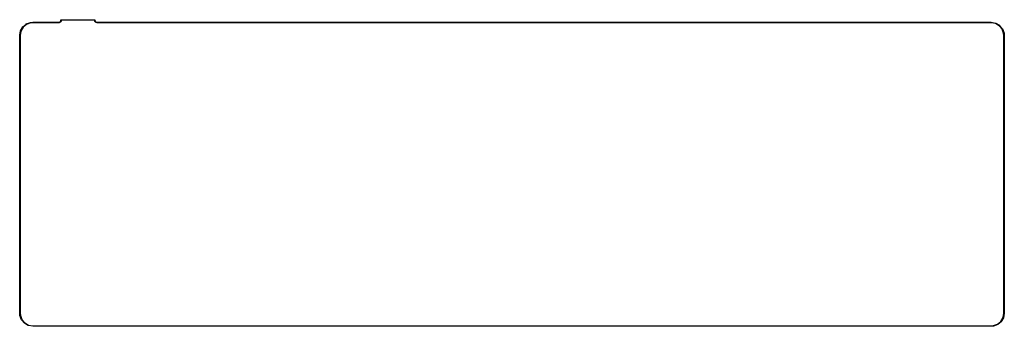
# Model space of a CAD drawing. Extents: x 48 to 352, y -142 to -48.
import ezdxf

# ---------------------------------------------------------------- set-up
doc = ezdxf.new("R2010")
doc.units = 0
doc.header["$MEASUREMENT"] = 0
doc.layers.add('BLACK', color=7, linetype='CONTINUOUS')

msp = doc.modelspace()

# ---------------------------------------------------------------- linework, layer by layer
at = {"layer": 'Black'}
for p, q in [((50.3775, -48.88), (51.6727, -48.4086)), ((51.6727, -48.4086), (51.6823, -48.4069)), ((51.6823, -48.4069), (51.6918, -48.4043)), ((51.6918, -48.4043), (52.381, -48.344)), ((52.3908, -48.4937), (51.7147, -48.5529)), ((52.381, -48.344), (52.3843, -48.3443)), ((52.3843, -48.3443), (52.3875, -48.3438)), ((52.3875, -48.3438), (60.3217, -48.3438)), ((60.325, -48.4937), (52.3908, -48.4937)), ((60.3217, -48.3438), (60.4465, -48.3328)), ((60.3282, -48.4932), (60.325, -48.4937)), ((60.3315, -48.4935), (60.3282, -48.4932)), ((60.4694, -48.4814), (60.3315, -48.4935)), ((60.4465, -48.3328), (60.6838, -48.2465)), ((60.4788, -48.4789), (60.4694, -48.4814)), ((60.4885, -48.4772), (60.4788, -48.4789)), ((60.7475, -48.3829), (60.4885, -48.4772)), ((60.6838, -48.2465), (60.8747, -48.0863)), ((60.7701, -48.3699), (60.7475, -48.3829)), ((60.9813, -48.1927), (60.7701, -48.3699)), ((60.7701, -48.3699), (60.7701, -48.3699)), ((60.8747, -48.0863), (60.9993, -47.8704)), ((60.9889, -48.1836), (60.9813, -48.1927)), ((60.9813, -48.1927), (60.9813, -48.1927)), ((60.998, -48.1727), (60.9889, -48.1836)), ((61.1358, -47.934), (60.998, -48.1727)), ((60.998, -48.1727), (60.998, -48.1727)), ((60.9993, -47.8704), (61.0449, -47.612)), ((61.0449, -47.612), (61.0538, -47.5875)), ((61.0538, -47.5875), (61.0705, -47.5675)), ((61.0705, -47.5675), (61.0931, -47.5545)), ((61.0931, -47.5545), (61.1187, -47.55)), ((61.1187, -47.55), (71.4375, -47.55)), ((61.1447, -47.9095), (61.1358, -47.934)), ((61.1358, -47.934), (61.1358, -47.934)), ((61.1817, -47.7), (61.1447, -47.9095)), ((71.3688, -47.7), (61.1817, -47.7)), ((71.3748, -47.7694), (71.3688, -47.7)), ((71.3774, -47.7788), (71.3748, -47.7694)), ((71.3791, -47.7885), (71.3774, -47.7788)), ((71.4734, -48.0475), (71.3791, -47.7885)), ((71.4375, -47.55), (71.4407, -47.5506)), ((71.4407, -47.5506), (71.444, -47.5503)), ((71.444, -47.5503), (71.4535, -47.5528)), ((71.4535, -47.5528), (71.4632, -47.5545)), ((71.4632, -47.5545), (71.466, -47.5562)), ((71.466, -47.5562), (71.4692, -47.557)), ((71.4692, -47.557), (71.4772, -47.5626)), ((71.4864, -48.0701), (71.4734, -48.0475)), ((71.4772, -47.5626), (71.4857, -47.5675)), ((71.4857, -47.5675), (71.4878, -47.5701)), ((71.6636, -48.2813), (71.4864, -48.0701)), ((71.4864, -48.0701), (71.4864, -48.0701)), ((71.4878, -47.5701), (71.4905, -47.572)), ((71.4905, -47.572), (71.4962, -47.58)), ((71.4962, -47.58), (71.5025, -47.5875)), ((71.5025, -47.5875), (71.5036, -47.5906)), ((71.5036, -47.5906), (71.5055, -47.5933)), ((71.5055, -47.5933), (71.508, -47.6028)), ((71.508, -47.6028), (71.5114, -47.612)), ((71.5114, -47.612), (71.5114, -47.6153)), ((71.5114, -47.6153), (71.5122, -47.6185)), ((71.5122, -47.6185), (71.5234, -47.7465)), ((71.5234, -47.7465), (71.6098, -47.9838)), ((71.6098, -47.9838), (71.77, -48.1747)), ((71.6727, -48.2889), (71.6636, -48.2813)), ((71.6636, -48.2813), (71.6636, -48.2813)), ((71.6835, -48.298), (71.6727, -48.2889)), ((71.9223, -48.4358), (71.6835, -48.298)), ((71.6835, -48.298), (71.6835, -48.298)), ((71.77, -48.1747), (71.9858, -48.2993)), ((71.9467, -48.4447), (71.9223, -48.4358)), ((71.9223, -48.4358), (71.9223, -48.4358)), ((72.2182, -48.4926), (71.9467, -48.4447)), ((71.9858, -48.2993), (72.2378, -48.3438)), ((72.2248, -48.4926), (72.2182, -48.4926)), ((72.2313, -48.4937), (72.2248, -48.4926)), ((347.656, -48.4937), (72.2313, -48.4937)), ((72.2378, -48.3438), (347.662, -48.3438)), ((348.994, -48.7297), (347.656, -48.4937)), ((347.662, -48.3438), (347.669, -48.3449)), ((347.669, -48.3449), (347.676, -48.3449)), ((347.676, -48.3449), (349.033, -48.5842)), ((48.3449, -52.3745), (48.5842, -51.0171)), ((48.7297, -51.0562), (48.4937, -52.3941)), ((48.5842, -51.0171), (48.5931, -50.9926)), ((48.5931, -50.9926), (49.2823, -49.7989)), ((48.5931, -50.9926), (48.5931, -50.9926)), ((49.4056, -49.8854), (48.7297, -51.0562)), ((49.2823, -49.7989), (49.2991, -49.779)), ((49.2991, -49.779), (50.3549, -48.893)), ((50.4412, -49.0164), (49.4056, -49.8854)), ((50.3549, -48.893), (50.3775, -48.88)), ((50.3775, -48.88), (50.3775, -48.88)), ((51.7147, -48.5529), (50.4412, -49.0164)), ((350.165, -49.4056), (348.994, -48.7297)), ((349.033, -48.5842), (349.057, -48.5931)), ((349.057, -48.5931), (349.057, -48.5931)), ((349.057, -48.5931), (350.251, -49.2823)), ((351.034, -50.4412), (350.165, -49.4056)), ((350.251, -49.2823), (350.271, -49.2991)), ((350.271, -49.2991), (351.157, -50.3549)), ((351.497, -51.7147), (351.034, -50.4412)), ((351.157, -50.3549), (351.17, -50.3775)), ((351.17, -50.3775), (351.17, -50.3775)), ((351.17, -50.3775), (351.641, -51.6727)), ((48.3438, -52.3875), (48.3449, -52.381)), ((48.3438, -138.112), (48.3438, -52.3875)), ((48.3449, -52.381), (48.3449, -52.3745)), ((48.4937, -52.3941), (48.4937, -138.109)), ((351.556, -52.3908), (351.497, -51.7147)), ((351.556, -138.106), (351.556, -52.3908)), ((351.641, -51.6727), (351.643, -51.6823)), ((351.643, -51.6823), (351.646, -51.6918)), ((351.646, -51.6918), (351.706, -52.381)), ((351.706, -52.381), (351.706, -52.3843)), ((351.706, -52.3843), (351.706, -52.3875)), ((351.706, -52.3875), (351.706, -138.112)), ((48.3443, -138.116), (48.3438, -138.112)), ((48.344, -138.119), (48.3443, -138.116)), ((48.4043, -138.808), (48.344, -138.119)), ((48.4069, -138.818), (48.4043, -138.808)), ((48.4086, -138.827), (48.4069, -138.818)), ((48.88, -140.123), (48.4086, -138.827)), ((48.4937, -138.109), (48.5529, -138.785)), ((48.5529, -138.785), (49.0164, -140.059)), ((350.644, -140.615), (351.32, -139.444)), ((351.457, -139.507), (350.768, -140.701)), ((351.32, -139.444), (351.556, -138.106)), ((351.466, -139.483), (351.457, -139.507)), ((351.705, -138.126), (351.466, -139.483)), ((351.706, -138.112), (351.705, -138.119)), ((351.705, -138.119), (351.705, -138.126)), ((48.893, -140.145), (48.88, -140.123)), ((49.779, -141.201), (48.893, -140.145)), ((48.893, -140.145), (48.893, -140.145)), ((49.0164, -140.059), (49.8854, -141.094)), ((49.7957, -141.215), (49.779, -141.201)), ((49.779, -141.201), (49.779, -141.201)), ((49.7989, -141.218), (49.7957, -141.215)), ((50.9926, -141.907), (49.7989, -141.218)), ((49.7989, -141.218), (49.7989, -141.218)), ((49.8854, -141.094), (51.0562, -141.77)), ((51.0171, -141.916), (50.9926, -141.907)), ((52.3745, -142.155), (51.0171, -141.916)), ((51.0562, -141.77), (52.3941, -142.006)), ((52.381, -142.155), (52.3745, -142.155)), ((52.3875, -142.156), (52.381, -142.155)), ((347.662, -142.156), (52.3875, -142.156)), ((52.3941, -142.006), (347.659, -142.006)), ((347.659, -142.006), (348.335, -141.947)), ((347.666, -142.156), (347.662, -142.156)), ((347.669, -142.156), (347.666, -142.156)), ((348.358, -142.096), (347.669, -142.156)), ((348.335, -141.947), (349.609, -141.484)), ((348.368, -142.093), (348.358, -142.096)), ((348.377, -142.091), (348.368, -142.093)), ((349.673, -141.62), (348.377, -142.091)), ((349.609, -141.484), (350.644, -140.615)), ((349.695, -141.607), (349.673, -141.62)), ((350.751, -140.721), (349.695, -141.607)), ((349.695, -141.607), (349.695, -141.607)), ((350.768, -140.701), (350.751, -140.721)), ((350.751, -140.721), (350.751, -140.721))]:
    msp.add_line(p, q, dxfattribs=at)

doc.saveas('drawing.dxf')
